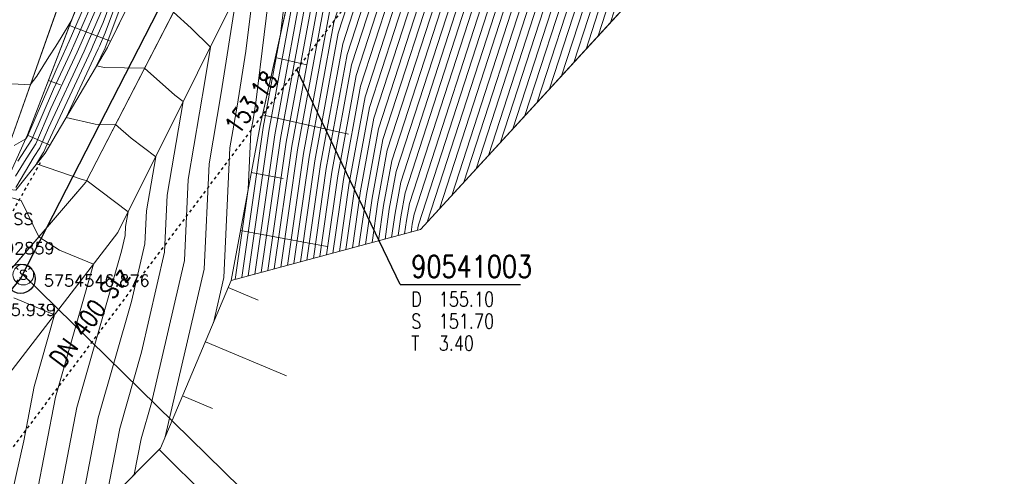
# Model space of a CAD drawing. Header units: metres. Extents: x 3490449 to 3490968, y 5754217 to 5754743.
# Tile 163 of 212: x 3490843 to 3490876, y 5754540 to 5754556. Entities that reach past the tile are written whole.
import ezdxf
from ezdxf.enums import TextEntityAlignment as Align

# ---------------------------------------------------------------- set-up
doc = ezdxf.new("R2010")
doc.units = ezdxf.units.M
doc.header["$LTSCALE"] = 0.25
doc.linetypes.add('Kartierung-07$0$AUSGEZOGEN', pattern=[0])
doc.linetypes.add('Kartierung-07$0$STRICHLINIE', pattern=[19.05, 12.7, -6.35])
for name, color, linetype, lineweight, true_color in [('Kartierung-07$0$$BOESCHUNG', 7, 'Continuous', 18, 0x82563a), ('Kartierung-07$0$$BRUCH', 7, 'Continuous', 18, 0x82563a), ('Kartierung-07$0$$HOEHEN_Haupt', 7, 'Continuous', 18, 0x82563a), ('Kartierung-07$0$$HOEHEN_Mittel', 7, 'Continuous', 18, 0x82563a), ('Kartierung-07$0$$P_INF_FL', 7, 'Kartierung-07$0$AUSGEZOGEN', 18, 0x82563a), ('Kartierung-07$0$$P_INF_H_Schacht', 7, 'Kartierung-07$0$AUSGEZOGEN', 18, 0x82563a), ('Kartierung-07$0$$P_INF_NR_Schacht', 7, 'Kartierung-07$0$AUSGEZOGEN', 18, 0x82563a), ('Kartierung-07$0$$P_INF_X', 7, 'Kartierung-07$0$AUSGEZOGEN', 18, 0x82563a), ('Kartierung-07$0$$PKT_SS', 7, 'Continuous', 18, 0x82563a), ('Kartierung-07$0$B_Befestigt', 7, 'Continuous', 18, 0x82563a), ('Kartierung-07$0$B_Boeschung_OK', 7, 'Continuous', 18, 0x82563a), ('Kartierung-07$0$B_Boeschung_UK', 7, 'Continuous', 18, 0x82563a), ('Kartierung-07$0$B_Gelaendeknick', 7, 'Continuous', 18, 0x82563a), ('Kartierung-07$0$Hilfe_DGM', 7, 'Continuous', 18, 0x82563a), ('Kartierung-07$0$SYM_SS', 7, 'Kartierung-07$0$AUSGEZOGEN', 18, 0x82563a)]:
    doc.layers.add(name, color=color, linetype=linetype, lineweight=lineweight, true_color=true_color)
doc.layers.add('Kartierung-07$0$B_RW-Leitung', color=7, linetype='Kartierung-07$0$STRICHLINIE')
doc.layers.add('Kartierung-07$0$B_SW_Schacht', color=7, linetype='Continuous')
for name, color, linetype, true_color in [('Kartierung-07$0$B_RW-Leitung_Aus', 7, 'Kartierung-07$0$STRICHLINIE', 0x82563a), ('Kartierung-07$0$B_RW-Leitung_Schrift_Aus', 7, 'Kartierung-07$0$AUSGEZOGEN', 0x82563a), ('Kartierung-07$0$B_Schachtschrift_RW_AUS', 7, 'Continuous', 0x82563a), ('Kartierung-07$0$B_Schachtschrift_SW_AUS', 7, 'Continuous', 0x82563a), ('Kartierung-07$0$B_SW-Leitung_AUS', 7, 'Continuous', 0x82563a)]:
    doc.layers.add(name, color=color, linetype=linetype, true_color=true_color)
doc.styles.add('Kartierung-07$0$2', font='TXT')
doc.styles.add('Kartierung-07$0$STANDARD', font='romans.shx', dxfattribs={"width": 0.8})

# ---------------------------------------------------------------- blocks, each defined once
blk = doc.blocks.new('Kartierung-07$0$PKT_SS')
at = {"layer": 'Kartierung-07$0$SYM_SS'}
for p, q in [((-0.247, 0.247), (-0.177, 0.177)), ((0.177, 0.177), (0.247, 0.247)), ((0.177, 0.177), (0.247, 0.247)), ((-0.247, -0.247), (-0.177, -0.177)), ((0.177, -0.177), (0.247, -0.247))]:
    blk.add_line(p, q, dxfattribs=at)
blk.add_circle((0, 0), 0.35, dxfattribs=at)
at = {"layer": 'Kartierung-07$0$$P_INF_FL', "style": 'Kartierung-07$0$STANDARD'}
blk.add_attdef('CODE', text='', height=0.8, dxfattribs=at).set_placement((0, 1.7), align=Align.CENTER)
at = {"layer": 'Kartierung-07$0$$P_INF_H_Schacht', "style": 'Kartierung-07$0$STANDARD'}
blk.add_attdef('H', text='', height=0.8, dxfattribs=at).set_placement((0, -1.4), align=Align.CENTER)
at = {"layer": 'Kartierung-07$0$$P_INF_NR_Schacht', "style": 'Kartierung-07$0$STANDARD'}
blk.add_attdef('NR', text='', height=0.8, dxfattribs=at).set_placement((0, 0.7), align=Align.CENTER)
at = {"layer": 'Kartierung-07$0$$P_INF_X', "style": 'Kartierung-07$0$STANDARD'}
blk.add_attdef('X', text='', height=0.8, dxfattribs=at).set_placement((-0.9, -0.4), align=Align.RIGHT)
blk.add_attdef('Y', (0.7, -0.4), '', height=0.8, dxfattribs=at)
at = {"layer": 'Kartierung-07$0$SYM_SS', "style": 'Kartierung-07$0$2'}
blk.add_text('S', height=0.35, dxfattribs=at).set_placement((0, -0.178), align=Align.CENTER)
blk = doc.blocks.new('Kartierung-07$0$B_Schachtbeschriftung')
blk.add_line((0, 0), (8.186, 0))
at = {"style": 'Kartierung-07$0$STANDARD', "width": 0.8}
for s, p in [('D ', (0.75, -0.5)), ('S ', (0.75, -2)), ('T ', (0.75, -3.5))]:
    blk.add_text(s, height=1, dxfattribs=at).set_placement(p, align=Align.TOP_LEFT)
at = {"ltscale": 0.02, "style": 'Kartierung-07$0$STANDARD', "width": 0.8}
for tag, p, height in [('NUMMER', (0.759, 0.479), 1.5), ('DECKEL', (2.627, -1.5), 1), ('SOHLE', (2.625, -2.996), 1), ('TIEFE', (2.628, -4.501), 1)]:
    blk.add_attdef(tag, p, '', height=height, dxfattribs=at)
at = {"ltscale": 0.02, "style": 'Kartierung-07$0$STANDARD', "width": 0.8, "flags": 1}
blk.add_attdef('FOTO', (1.057, -6.131), '', height=1, dxfattribs=at)

msp = doc.modelspace()

# ---------------------------------------------------------------- linework, layer by layer
at = {"layer": 'Kartierung-07$0$$BOESCHUNG', "ltscale": 0.02}
for p, q in [((3490844.3, 5754555.364), (3490845.699, 5754554.827)), ((3490851.298, 5754554.27), (3490852.382, 5754554.028)), ((3490843.584, 5754553.496), (3490843.991, 5754553.34)), ((3490850.864, 5754552.317), (3490853.792, 5754551.665)), ((3490842.868, 5754551.629), (3490843.628, 5754551.286)), ((3490850.486, 5754550.354), (3490851.577, 5754550.151)), ((3490850.12, 5754548.387), (3490853.069, 5754547.839)), ((3490849.701, 5754546.437), (3490850.723, 5754546.006)), ((3490848.924, 5754544.594), (3490851.688, 5754543.429)), ((3490848.147, 5754542.751), (3490849.17, 5754542.32)), ((3490847.351, 5754540.921), (3490849.481, 5754538.809))]:
    msp.add_line(p, q, dxfattribs=at)
at = {"layer": 'Kartierung-07$0$$BRUCH', "ltscale": 0.02}
for p, q in [((3490849.515, 5754559.086), (3490844.859, 5754550.029)), ((3490845.598, 5754554.621), (3490847.804, 5754559.135)), ((3490851.231, 5754558.944), (3490848.661, 5754553.749)), ((3490852.168, 5754558.174), (3490850.785, 5754551.964)), ((3490842.871, 5754551.635), (3490845.344, 5754558.088)), ((3490844.485, 5754557.645), (3490842.083, 5754550.844)), ((3490856.245, 5754548.413), (3490864.06, 5754556.94)), ((3490843.468, 5754551.015), (3490845.598, 5754554.621)), ((3490848.661, 5754553.749), (3490845.945, 5754548.318)), ((3490850.785, 5754551.964), (3490849.802, 5754546.678)), ((3490842.047, 5754549.805), (3490842.871, 5754551.635)), ((3490842.47, 5754549.761), (3490843.468, 5754551.015)), ((3490844.859, 5754550.029), (3490840.091, 5754544.486)), ((3490845.945, 5754548.318), (3490842.234, 5754543.484)), ((3490849.802, 5754546.678), (3490847.394, 5754540.965)), ((3490847.394, 5754540.965), (3490843.644, 5754537.183))]:
    msp.add_line(p, q, dxfattribs=at)
at = {"layer": 'Kartierung-07$0$$HOEHEN_Haupt', "ltscale": 0.02}
for points in [[(3490853.709, 5754547.73), (3490854.014, 5754549.864), (3490854.51, 5754552.567), (3490856.188, 5754557.757), (3490856.827, 5754559.605), (3490857.734, 5754562.576), (3490858.319, 5754567.463), (3490858.987, 5754569.391), (3490859.687, 5754570.961), (3490859.869, 5754571.368), (3490860.845, 5754573.557), (3490862.997, 5754577.207), (3490864.521, 5754579.788), (3490866.01, 5754582.311), (3490867.551, 5754585.005), (3490868.66, 5754586.649), (3490874.556, 5754593.982)], [(3490875.143, 5754593.083), (3490869.973, 5754586.653), (3490868.049, 5754583.802), (3490866.814, 5754581.641), (3490865.619, 5754579.617), (3490864.397, 5754577.547), (3490861.073, 5754571.908), (3490860.494, 5754570.612), (3490860.387, 5754570.371), (3490859.972, 5754569.441), (3490859.577, 5754568.3), (3490858.78, 5754561.645), (3490858.023, 5754559.165), (3490857.489, 5754557.622), (3490855.268, 5754550.752), (3490854.989, 5754549.23), (3490854.818, 5754548.029)], [(3490852.601, 5754547.432), (3490853.039, 5754550.498), (3490853.751, 5754554.383), (3490854.886, 5754557.892), (3490855.631, 5754560.046), (3490856.688, 5754563.508), (3490857.062, 5754566.627), (3490858.002, 5754569.34), (3490858.988, 5754571.55), (3490859.243, 5754572.123), (3490860.617, 5754575.205), (3490861.597, 5754576.867), (3490863.423, 5754579.96), (3490865.206, 5754582.981), (3490867.052, 5754586.208), (3490867.346, 5754586.645), (3490872.432, 5754592.97)], [(3490855.926, 5754548.327), (3490855.964, 5754548.596), (3490856.027, 5754548.936), (3490858.791, 5754557.487), (3490859.219, 5754558.724), (3490859.826, 5754560.713), (3490860.835, 5754569.137), (3490860.958, 5754569.492), (3490861.087, 5754569.782), (3490861.12, 5754569.857), (3490861.3, 5754570.26), (3490865.797, 5754577.886), (3490866.718, 5754579.446), (3490867.617, 5754580.97), (3490868.548, 5754582.599), (3490871.286, 5754586.656), (3490875.731, 5754592.184)], [(3490857.725, 5754550.028), (3490860.093, 5754557.352), (3490860.415, 5754558.283), (3490860.872, 5754559.781), (3490861.808, 5754567.599), (3490862.089, 5754569.309), (3490863.229, 5754571.497), (3490867.197, 5754578.226), (3490867.816, 5754579.275), (3490868.421, 5754580.3), (3490869.047, 5754581.395), (3490872.599, 5754586.66), (3490876.319, 5754591.286)], [(3490851.493, 5754547.133), (3490852.064, 5754551.132), (3490852.993, 5754556.199), (3490853.584, 5754558.027), (3490854.435, 5754560.487), (3490855.643, 5754564.44), (3490855.804, 5754565.79), (3490857.017, 5754569.289), (3490858.288, 5754572.14), (3490858.617, 5754572.879), (3490859.107, 5754573.977), (3490859.606, 5754575.388), (3490859.906, 5754576.559), (3490859.851, 5754576.958), (3490859.681, 5754579.419), (3490859.203, 5754579.476), (3490858.143, 5754579.586), (3490859.975, 5754583.632), (3490860.142, 5754583.907), (3490862.113, 5754588.165)], [(3490859.803, 5754552.296), (3490861.394, 5754557.217), (3490861.611, 5754557.843), (3490861.918, 5754558.849), (3490862.547, 5754564.102), (3490863.342, 5754568.933), (3490866.56, 5754575.113), (3490868.597, 5754578.566), (3490868.914, 5754579.104), (3490869.225, 5754579.63), (3490869.546, 5754580.192), (3490873.913, 5754586.664)], [(3490861.882, 5754554.563), (3490862.696, 5754557.082), (3490862.807, 5754557.402), (3490862.964, 5754557.917), (3490863.286, 5754560.605), (3490864.594, 5754568.558), (3490869.892, 5754578.729), (3490869.996, 5754578.906), (3490870.013, 5754578.933), (3490870.029, 5754578.96), (3490870.045, 5754578.989), (3490875.226, 5754586.667)], [(3490850.385, 5754546.835), (3490851.089, 5754551.766), (3490852.235, 5754558.014)], [(3490845.316, 5754556.193), (3490844.697, 5754554.766), (3490844.561, 5754554.452), (3490843.67, 5754552.54), (3490843.157, 5754551.338), (3490842.821, 5754550.826), (3490842.465, 5754550.229)], [(3490846.506, 5754540.069), (3490846.738, 5754541.285), (3490847.089, 5754542.515), (3490848.209, 5754547.355), (3490848.34, 5754550.122), (3490848.921, 5754553.53), (3490849.094, 5754554.624), (3490848.442, 5754555.28), (3490847.835, 5754555.819)], [(3490842.4, 5754546.088), (3490843.792, 5754545.514), (3490843.094, 5754543.064), (3490842.741, 5754541.217), (3490842.08, 5754538.233)]]:
    msp.add_lwpolyline(points, dxfattribs=at)
at = {"layer": 'Kartierung-07$0$$HOEHEN_Mittel', "ltscale": 0.02}
for points in [[(3490852.823, 5754547.491), (3490853.234, 5754550.371), (3490853.903, 5754554.02), (3490855.146, 5754557.865), (3490855.87, 5754559.958), (3490856.898, 5754563.322), (3490857.313, 5754566.794), (3490858.199, 5754569.35), (3490859.128, 5754571.433), (3490859.368, 5754571.972), (3490860.663, 5754574.875), (3490861.877, 5754576.935), (3490863.642, 5754579.925), (3490865.367, 5754582.847), (3490867.151, 5754585.968), (3490867.609, 5754586.646), (3490874.085, 5754594.701)], [(3490853.045, 5754547.551), (3490853.429, 5754550.244), (3490854.055, 5754553.657), (3490855.407, 5754557.838), (3490856.109, 5754559.87), (3490857.107, 5754563.136), (3490857.565, 5754566.961), (3490858.396, 5754569.36), (3490859.268, 5754571.315), (3490859.493, 5754571.821), (3490860.708, 5754574.546), (3490862.157, 5754577.003), (3490863.862, 5754579.891), (3490865.528, 5754582.713), (3490867.251, 5754585.727), (3490867.872, 5754586.647), (3490874.203, 5754594.521)], [(3490853.266, 5754547.611), (3490853.624, 5754550.117), (3490854.206, 5754553.293), (3490855.667, 5754557.811), (3490856.349, 5754559.782), (3490857.316, 5754562.949), (3490857.816, 5754567.129), (3490858.593, 5754569.37), (3490859.407, 5754571.197), (3490859.618, 5754571.67), (3490860.754, 5754574.216), (3490862.437, 5754577.071), (3490864.082, 5754579.857), (3490865.688, 5754582.579), (3490867.351, 5754585.486), (3490868.134, 5754586.648), (3490874.32, 5754594.341)], [(3490853.488, 5754547.671), (3490853.819, 5754549.991), (3490854.358, 5754552.93), (3490855.927, 5754557.784), (3490856.588, 5754559.694), (3490857.525, 5754562.763), (3490858.068, 5754567.296), (3490858.79, 5754569.38), (3490859.547, 5754571.079), (3490859.744, 5754571.519), (3490860.799, 5754573.886), (3490862.717, 5754577.139), (3490864.301, 5754579.823), (3490865.849, 5754582.445), (3490867.451, 5754585.246), (3490868.397, 5754586.648), (3490874.438, 5754594.162)], [(3490853.931, 5754547.79), (3490854.209, 5754549.737), (3490854.662, 5754552.204), (3490856.448, 5754557.73), (3490857.066, 5754559.517), (3490857.944, 5754562.39), (3490858.571, 5754567.631), (3490859.184, 5754569.401), (3490859.827, 5754570.843), (3490859.994, 5754571.216), (3490860.89, 5754573.227), (3490863.277, 5754577.275), (3490864.741, 5754579.754), (3490866.171, 5754582.177), (3490867.65, 5754584.765), (3490868.922, 5754586.65), (3490874.673, 5754593.802)], [(3490854.153, 5754547.85), (3490854.404, 5754549.61), (3490854.813, 5754551.841), (3490856.708, 5754557.703), (3490857.305, 5754559.429), (3490858.153, 5754562.204), (3490858.822, 5754567.798), (3490859.381, 5754569.411), (3490859.967, 5754570.725), (3490860.119, 5754571.065), (3490860.936, 5754572.897), (3490863.557, 5754577.343), (3490864.96, 5754579.72), (3490866.331, 5754582.043), (3490867.75, 5754584.524), (3490869.185, 5754586.65), (3490874.791, 5754593.622)], [(3490854.374, 5754547.909), (3490854.599, 5754549.483), (3490854.965, 5754551.478), (3490856.969, 5754557.676), (3490857.544, 5754559.341), (3490858.362, 5754562.017), (3490859.074, 5754567.965), (3490859.578, 5754569.421), (3490860.107, 5754570.607), (3490860.244, 5754570.914), (3490860.981, 5754572.568), (3490863.837, 5754577.411), (3490865.18, 5754579.686), (3490866.492, 5754581.909), (3490867.85, 5754584.283), (3490869.448, 5754586.651), (3490874.908, 5754593.443)], [(3490875.026, 5754593.263), (3490869.71, 5754586.652), (3490867.95, 5754584.043), (3490866.653, 5754581.775), (3490865.4, 5754579.652), (3490864.117, 5754577.479), (3490861.027, 5754572.238), (3490860.369, 5754570.763), (3490860.247, 5754570.489), (3490859.775, 5754569.431), (3490859.325, 5754568.133), (3490858.571, 5754561.831), (3490857.784, 5754559.253), (3490857.229, 5754557.649), (3490855.117, 5754551.115), (3490854.794, 5754549.357), (3490854.596, 5754547.969)], [(3490855.039, 5754548.088), (3490855.184, 5754549.103), (3490855.42, 5754550.388), (3490857.75, 5754557.595), (3490858.262, 5754559.077), (3490858.989, 5754561.458), (3490859.828, 5754568.467), (3490860.169, 5754569.451), (3490860.527, 5754570.253), (3490860.62, 5754570.461), (3490861.118, 5754571.579), (3490864.677, 5754577.615), (3490865.839, 5754579.583), (3490866.974, 5754581.506), (3490868.149, 5754583.561), (3490870.236, 5754586.653), (3490875.261, 5754592.903)], [(3490855.261, 5754548.148), (3490855.379, 5754548.976), (3490855.572, 5754550.025), (3490858.01, 5754557.568), (3490858.501, 5754558.988), (3490859.199, 5754561.272), (3490860.08, 5754568.635), (3490860.367, 5754569.462), (3490860.667, 5754570.135), (3490860.745, 5754570.31), (3490861.164, 5754571.249), (3490864.957, 5754577.682), (3490866.059, 5754579.549), (3490867.135, 5754581.372), (3490868.249, 5754583.321), (3490870.498, 5754586.654), (3490875.378, 5754592.724)], [(3490855.483, 5754548.208), (3490855.574, 5754548.849), (3490855.723, 5754549.662), (3490858.27, 5754557.541), (3490858.74, 5754558.9), (3490859.408, 5754561.085), (3490860.332, 5754568.802), (3490860.564, 5754569.472), (3490860.807, 5754570.017), (3490860.87, 5754570.159), (3490861.209, 5754570.919), (3490865.237, 5754577.75), (3490866.278, 5754579.515), (3490867.296, 5754581.238), (3490868.349, 5754583.08), (3490870.761, 5754586.655), (3490875.496, 5754592.544)], [(3490855.704, 5754548.267), (3490855.769, 5754548.722), (3490855.875, 5754549.299), (3490858.531, 5754557.514), (3490858.98, 5754558.812), (3490859.617, 5754560.899), (3490860.583, 5754568.969), (3490860.761, 5754569.482), (3490860.947, 5754569.899), (3490860.995, 5754570.008), (3490861.255, 5754570.59), (3490865.517, 5754577.818), (3490866.498, 5754579.481), (3490867.457, 5754581.104), (3490868.449, 5754582.839), (3490871.023, 5754586.656), (3490875.613, 5754592.364)], [(3490856.147, 5754548.387), (3490856.159, 5754548.469), (3490856.178, 5754548.573), (3490859.051, 5754557.46), (3490859.458, 5754558.636), (3490860.035, 5754560.526), (3490861.086, 5754569.304), (3490861.155, 5754569.502), (3490861.227, 5754569.664), (3490861.245, 5754569.705), (3490861.346, 5754569.93), (3490866.077, 5754577.954), (3490866.937, 5754579.412), (3490867.778, 5754580.836), (3490868.648, 5754582.358), (3490871.549, 5754586.657), (3490875.848, 5754592.005)], [(3490856.478, 5754548.667), (3490859.312, 5754557.433), (3490859.697, 5754558.548), (3490860.245, 5754560.34), (3490861.338, 5754569.471), (3490861.352, 5754569.512), (3490861.367, 5754569.546), (3490861.37, 5754569.554), (3490861.391, 5754569.601), (3490866.357, 5754578.022), (3490867.157, 5754579.378), (3490867.939, 5754580.702), (3490868.748, 5754582.117), (3490871.811, 5754586.658), (3490875.966, 5754591.825)], [(3490856.893, 5754549.121), (3490859.572, 5754557.406), (3490859.936, 5754558.46), (3490860.454, 5754560.153), (3490861.512, 5754568.997), (3490861.588, 5754569.459), (3490861.896, 5754570.05), (3490866.637, 5754578.09), (3490867.377, 5754579.344), (3490868.1, 5754580.568), (3490868.848, 5754581.877), (3490872.074, 5754586.659), (3490876.084, 5754591.645)], [(3490857.309, 5754549.574), (3490859.832, 5754557.379), (3490860.176, 5754558.371), (3490860.663, 5754559.967), (3490861.66, 5754568.298), (3490861.839, 5754569.384), (3490862.562, 5754570.773), (3490866.917, 5754578.158), (3490867.596, 5754579.31), (3490868.26, 5754580.434), (3490868.947, 5754581.636), (3490872.337, 5754586.659), (3490876.201, 5754591.465)], [(3490858.141, 5754550.481), (3490860.353, 5754557.325), (3490860.654, 5754558.195), (3490861.081, 5754559.594), (3490861.956, 5754566.899), (3490862.34, 5754569.234), (3490863.895, 5754572.22), (3490867.477, 5754578.294), (3490868.036, 5754579.241), (3490868.582, 5754580.166), (3490869.147, 5754581.155), (3490872.862, 5754586.661), (3490876.436, 5754591.106)], [(3490852.38, 5754547.372), (3490852.844, 5754550.625), (3490853.6, 5754554.746), (3490854.626, 5754557.919), (3490855.392, 5754560.134), (3490856.479, 5754563.695), (3490856.81, 5754566.459), (3490857.805, 5754569.33), (3490858.848, 5754571.668), (3490859.118, 5754572.274), (3490860.572, 5754575.535), (3490861.317, 5754576.799), (3490863.203, 5754579.994), (3490865.045, 5754583.115), (3490866.952, 5754586.449), (3490867.084, 5754586.645), (3490869.359, 5754589.475)], [(3490850.828, 5754546.954), (3490851.479, 5754551.513), (3490852.538, 5754557.288), (3490852.803, 5754558.108), (3490853.717, 5754560.751), (3490855.015, 5754565), (3490855.049, 5754565.288), (3490855.501, 5754566.59), (3490855.717, 5754567.891), (3490856.255, 5754569.688), (3490856.282, 5754569.764), (3490855.667, 5754571.596), (3490855.638, 5754571.723), (3490855.501, 5754571.727), (3490854.1, 5754571.732), (3490854.77, 5754573.282), (3490854.807, 5754573.368), (3490854.846, 5754573.461), (3490856.713, 5754577.788), (3490856.844, 5754578.097), (3490857.421, 5754579.434), (3490859.225, 5754583.418), (3490859.686, 5754584.175), (3490861.457, 5754588.002)], [(3490851.05, 5754547.014), (3490851.674, 5754551.386), (3490852.69, 5754556.925), (3490853.064, 5754558.081), (3490853.957, 5754560.663), (3490855.224, 5754564.813), (3490855.301, 5754565.455), (3490856.306, 5754568.356), (3490856.38, 5754568.801), (3490856.564, 5754569.416), (3490857.49, 5754572.029), (3490857.489, 5754572.033), (3490857.483, 5754572.059), (3490857.169, 5754573.343), (3490857.073, 5754573.738), (3490856.967, 5754574.303), (3490856.797, 5754574.317), (3490855.449, 5754574.361), (3490856.917, 5754577.763), (3490856.991, 5754577.937), (3490857.593, 5754579.332), (3490859.475, 5754583.489), (3490859.838, 5754584.086), (3490861.676, 5754588.057)], [(3490851.715, 5754547.193), (3490852.259, 5754551.005), (3490853.145, 5754555.835), (3490853.845, 5754558), (3490854.674, 5754560.399), (3490855.852, 5754564.254), (3490856.056, 5754565.957), (3490857.214, 5754569.299), (3490858.428, 5754572.022), (3490858.742, 5754572.728), (3490860.435, 5754576.524), (3490860.477, 5754576.595), (3490860.876, 5754577.27), (3490862.041, 5754580.175), (3490862.121, 5754580.407), (3490861.871, 5754580.645), (3490861.083, 5754581.939), (3490860.138, 5754581.953), (3490859.464, 5754582.023), (3490860.225, 5754583.703), (3490860.295, 5754583.817), (3490862.332, 5754588.219)], [(3490851.936, 5754547.253), (3490852.454, 5754550.878), (3490853.296, 5754555.472), (3490854.105, 5754557.973), (3490854.913, 5754560.311), (3490856.061, 5754564.068), (3490856.307, 5754566.125), (3490857.411, 5754569.309), (3490858.568, 5754571.904), (3490858.868, 5754572.576), (3490860.481, 5754576.194), (3490860.757, 5754576.663), (3490862.764, 5754580.062), (3490863.37, 5754581.09), (3490863.85, 5754582.318), (3490864.182, 5754583.451), (3490864.297, 5754583.986), (3490863.956, 5754584.175), (3490862.485, 5754584.459), (3490862.177, 5754584.437), (3490860.786, 5754584.46), (3490862.55, 5754588.273)], [(3490852.158, 5754547.312), (3490852.649, 5754550.752), (3490853.448, 5754555.109), (3490854.365, 5754557.946), (3490855.153, 5754560.222), (3490856.27, 5754563.881), (3490856.559, 5754566.292), (3490857.608, 5754569.319), (3490858.708, 5754571.786), (3490858.993, 5754572.425), (3490860.526, 5754575.864), (3490861.037, 5754576.731), (3490862.983, 5754580.028), (3490864.885, 5754583.249), (3490866.231, 5754585.604), (3490866.212, 5754586.111), (3490864.863, 5754586.52), (3490864.112, 5754586.936)], [(3490858.556, 5754550.935), (3490860.613, 5754557.298), (3490860.893, 5754558.107), (3490861.29, 5754559.408), (3490862.103, 5754566.2), (3490862.59, 5754569.159), (3490864.561, 5754572.943), (3490867.757, 5754578.362), (3490868.255, 5754579.207), (3490868.743, 5754580.032), (3490869.247, 5754580.914), (3490873.125, 5754586.662)], [(3490858.972, 5754551.388), (3490860.874, 5754557.271), (3490861.132, 5754558.019), (3490861.5, 5754559.221), (3490862.251, 5754565.501), (3490862.841, 5754569.084), (3490865.228, 5754573.666), (3490868.037, 5754578.43), (3490868.475, 5754579.173), (3490868.903, 5754579.898), (3490869.347, 5754580.674), (3490873.387, 5754586.662)], [(3490859.388, 5754551.842), (3490861.134, 5754557.244), (3490861.372, 5754557.931), (3490861.709, 5754559.035), (3490862.399, 5754564.801), (3490863.091, 5754569.008), (3490865.894, 5754574.389), (3490868.317, 5754578.498), (3490868.695, 5754579.138), (3490869.064, 5754579.764), (3490869.446, 5754580.433), (3490873.65, 5754586.663)], [(3490860.219, 5754552.749), (3490861.655, 5754557.19), (3490861.85, 5754557.754), (3490862.127, 5754558.662), (3490862.695, 5754563.402), (3490863.592, 5754568.858), (3490867.227, 5754575.836), (3490868.877, 5754578.634), (3490869.134, 5754579.07), (3490869.386, 5754579.496), (3490869.646, 5754579.952), (3490874.175, 5754586.665)], [(3490860.635, 5754553.203), (3490861.915, 5754557.163), (3490862.089, 5754557.666), (3490862.336, 5754558.476), (3490862.842, 5754562.703), (3490863.842, 5754568.783), (3490867.893, 5754576.559), (3490869.156, 5754578.702), (3490869.354, 5754579.036), (3490869.546, 5754579.362), (3490869.746, 5754579.711), (3490874.438, 5754586.665)], [(3490861.05, 5754553.656), (3490862.175, 5754557.136), (3490862.328, 5754557.578), (3490862.546, 5754558.289), (3490862.99, 5754562.004), (3490864.093, 5754568.708), (3490868.559, 5754577.282), (3490869.436, 5754578.77), (3490869.573, 5754579.002), (3490869.707, 5754579.228), (3490869.845, 5754579.47), (3490874.701, 5754586.666)], [(3490861.466, 5754554.11), (3490862.436, 5754557.109), (3490862.567, 5754557.49), (3490862.755, 5754558.103), (3490863.138, 5754561.304), (3490864.343, 5754568.633), (3490869.226, 5754578.006), (3490869.716, 5754578.838), (3490869.793, 5754578.967), (3490869.868, 5754579.094), (3490869.945, 5754579.23), (3490874.963, 5754586.667)], [(3490862.297, 5754555.017), (3490862.956, 5754557.055), (3490863.046, 5754557.314), (3490863.173, 5754557.73), (3490863.433, 5754559.905), (3490864.844, 5754568.482), (3490870.107, 5754578.585), (3490870.265, 5754578.864), (3490870.512, 5754579.293), (3490875.488, 5754586.668)], [(3490862.713, 5754555.47), (3490863.217, 5754557.028), (3490863.285, 5754557.226), (3490863.382, 5754557.544), (3490863.581, 5754559.206), (3490865.095, 5754568.407), (3490870.154, 5754578.12), (3490870.53, 5754578.782), (3490871.115, 5754579.797), (3490875.751, 5754586.669)], [(3490851.824, 5754557.891), (3490851.476, 5754555.069), (3490850.894, 5754551.893), (3490850.163, 5754546.775)], [(3490850.607, 5754546.895), (3490851.284, 5754551.639), (3490852.386, 5754557.651)], [(3490841.084, 5754553.448), (3490842.964, 5754553.339), (3490843.188, 5754553.641), (3490843.599, 5754554.296), (3490843.838, 5754554.656), (3490844.022, 5754554.958), (3490844.351, 5754555.498), (3490845.122, 5754557.275)], [(3490849.942, 5754546.716), (3490850.381, 5754549.79), (3490850.472, 5754551.728), (3490850.547, 5754552.164), (3490850.637, 5754552.737), (3490851.209, 5754557.385)], [(3490842.412, 5754551.277), (3490842.811, 5754551.503), (3490842.887, 5754551.618), (3490843.845, 5754553.86), (3490844.086, 5754554.375), (3490844.284, 5754554.833), (3490845.187, 5754556.915)], [(3490846.051, 5754557.103), (3490845.445, 5754555.472), (3490845.11, 5754554.7), (3490845.037, 5754554.53), (3490843.495, 5754551.22), (3490843.426, 5754551.058), (3490843.381, 5754550.99), (3490843.182, 5754550.655), (3490844.736, 5754550.116), (3490844.868, 5754550.087), (3490844.888, 5754550.086), (3490844.904, 5754550.073), (3490846.293, 5754549.013), (3490846.208, 5754548.516), (3490846.194, 5754548.212), (3490846.071, 5754547.681), (3490844.552, 5754542.353), (3490843.601, 5754537.375)], [(3490844.532, 5754538.079), (3490845.28, 5754541.997), (3490846.41, 5754545.959), (3490846.866, 5754547.927), (3490846.919, 5754549.051), (3490847.233, 5754550.893), (3490846.395, 5754551.532), (3490845.871, 5754551.997), (3490845.177, 5754552.008), (3490844.185, 5754552.229), (3490845.275, 5754554.568), (3490845.317, 5754554.666), (3490845.51, 5754555.111), (3490846.227, 5754557.042)], [(3490845.519, 5754539.074), (3490846.009, 5754541.641), (3490846.749, 5754544.237), (3490847.538, 5754547.641), (3490847.629, 5754549.587), (3490848.172, 5754552.772), (3490847.886, 5754552.99), (3490846.853, 5754553.908), (3490845.487, 5754553.929), (3490845.224, 5754553.988), (3490845.512, 5754554.607), (3490845.524, 5754554.633), (3490845.575, 5754554.751), (3490846.403, 5754556.981)], [(3490849.196, 5754545.24), (3490849.553, 5754546.784), (3490849.762, 5754551.193), (3490850.005, 5754552.62), (3490850.301, 5754554.493), (3490850.594, 5754556.88)], [(3490845.251, 5754556.554), (3490844.491, 5754554.8), (3490844.323, 5754554.414), (3490843.758, 5754553.2), (3490843.022, 5754551.478), (3490842.54, 5754550.744)], [(3490851.271, 5754547.074), (3490851.869, 5754551.259), (3490852.841, 5754556.562)], [(3490847.558, 5754541.354), (3490848.881, 5754547.069), (3490849.051, 5754550.658), (3490849.463, 5754553.075), (3490849.964, 5754556.25)], [(3490845.381, 5754555.833), (3490844.904, 5754554.733), (3490844.799, 5754554.491), (3490843.583, 5754551.88), (3490843.291, 5754551.198), (3490843.101, 5754550.908), (3490842.469, 5754549.849)], [(3490842.305, 5754549.504), (3490842.659, 5754549.398), (3490843.253, 5754548.162), (3490843.958, 5754547.711), (3490845.113, 5754547.234), (3490843.823, 5754542.708), (3490843.171, 5754539.296)]]:
    msp.add_lwpolyline(points, dxfattribs=at)
at = {"layer": 'Kartierung-07$0$B_Befestigt', "ltscale": 0.02}
for points, elevation in [([(3490862.905, 5754622.561), (3490860.674, 5754614.352), (3490859.134, 5754607.126), (3490856.867, 5754599.072), (3490853.35, 5754587.172), (3490852.044, 5754582.171), (3490849.902, 5754575.021), (3490847.195, 5754565.656), (3490844.485, 5754557.645), (3490842.083, 5754550.844), (3490841.939, 5754550.171), (3490842.047, 5754549.805)], 161.404), ([(3490851.231, 5754558.944), (3490848.661, 5754553.749), (3490845.945, 5754548.318), (3490842.234, 5754543.484), (3490839.171, 5754540.62), (3490834.204, 5754537.388), (3490828.645, 5754534.603), (3490823.058, 5754532.436)], 155.263)]:
    msp.add_lwpolyline(points, dxfattribs=dict(at, elevation=elevation))
msp.add_lwpolyline([(3490842.047, 5754549.805), (3490842.047, 5754549.805), (3490842.47, 5754549.761), (3490843.468, 5754551.015), (3490845.598, 5754554.621), (3490847.804, 5754559.135), (3490847.732, 5754559.885), (3490848.378, 5754560.276), (3490851.927, 5754567.498), (3490857.905, 5754579.147), (3490862.9, 5754588.36), (3490869.354, 5754599.328)], dxfattribs=at)
at = {"layer": 'Kartierung-07$0$B_Boeschung_OK', "ltscale": 0.02}
for points in [[(3490842.047, 5754549.805), (3490842.871, 5754551.635), (3490845.344, 5754558.088), (3490847.925, 5754565.34), (3490851.275, 5754574.852), (3490853.47, 5754581.777), (3490855.634, 5754586.559), (3490857.31, 5754591.993), (3490861.407, 5754600.105), (3490864.542, 5754607.976), (3490868.117, 5754613.372), (3490872.543, 5754618.361)], [(3490852.168, 5754558.174), (3490850.785, 5754551.964), (3490849.802, 5754546.678), (3490847.394, 5754540.965), (3490843.644, 5754537.183), (3490837.954, 5754532.93), (3490832.055, 5754528.554), (3490825.857, 5754527.595)]]:
    msp.add_lwpolyline(points, dxfattribs=at)
at = {"layer": 'Kartierung-07$0$B_Boeschung_UK', "ltscale": 0.02}
msp.add_lwpolyline([(3490856.245, 5754548.413), (3490864.06, 5754556.94), (3490871.341, 5754566.533), (3490875.544, 5754577.233), (3490879.331, 5754586.679), (3490887.106, 5754596.711), (3490906.773, 5754621.966), (3490919.23, 5754638.717), (3490927.594, 5754651.061), (3490932.329, 5754658.227), (3490943.242, 5754671.457)], dxfattribs=at)
at = {"layer": 'Kartierung-07$0$B_Gelaendeknick', "ltscale": 0.02, "elevation": 155.329}
msp.add_lwpolyline([(3490849.515, 5754559.086), (3490844.859, 5754550.029), (3490840.091, 5754544.486), (3490832.212, 5754538.579), (3490823.429, 5754534.854)], dxfattribs=at)
at = {"layer": 'Kartierung-07$0$B_RW-Leitung', "ltscale": 0.01}
msp.add_line((3490840.608, 5754545.913), (3490843.319, 5754550.707), dxfattribs=at)
at = {"layer": 'Kartierung-07$0$B_RW-Leitung_Aus', "ltscale": 0.02}
for p, q in [((3490852.041, 5754553.87), (3490865.04, 5754570.798)), ((3490840.35, 5754538.288), (3490852.041, 5754553.87))]:
    msp.add_line(p, q, dxfattribs=at)
at = {"layer": 'Kartierung-07$0$B_Schachtschrift_RW_AUS', "ltscale": 0.02, "elevation": 155.099}
msp.add_lwpolyline([(3490855.554, 5754546.539), (3490852.041, 5754553.87)], dxfattribs=at)
at = {"layer": 'Kartierung-07$0$B_Schachtschrift_SW_AUS', "ltscale": 0.02, "elevation": 155.939}
msp.add_lwpolyline([(3490851.817, 5754537.941), (3490842.727, 5754546.876)], dxfattribs=at)
at = {"layer": 'Kartierung-07$0$B_SW-Leitung_AUS', "ltscale": 0.02}
for p, q in [((3490842.634, 5754546.737), (3490861.439, 5754583.419, 154.344)), ((3490830.972, 5754532.594), (3490842.634, 5754546.737))]:
    msp.add_line(p, q, dxfattribs=at)
at = {"layer": 'Kartierung-07$0$B_SW_Schacht', "ltscale": 0.02}
msp.add_circle((3490842.634, 5754546.737), 0.5, dxfattribs=at)
at = {"layer": 'Kartierung-07$0$Hilfe_DGM', "ltscale": 0.02}
msp.add_lwpolyline([(3490943.242, 5754671.457), (3490932.329, 5754658.227), (3490927.594, 5754651.061), (3490919.23, 5754638.717), (3490906.773, 5754621.966), (3490887.106, 5754596.711), (3490879.331, 5754586.679), (3490875.544, 5754577.233), (3490871.341, 5754566.533), (3490864.06, 5754556.94), (3490856.245, 5754548.413), (3490849.802, 5754546.678), (3490847.394, 5754540.965), (3490843.644, 5754537.183)], dxfattribs=at)

# ---------------------------------------------------------------- block references
at = {"layer": 'Kartierung-07$0$$PKT_SS'}
ref = msp.add_blockref('Kartierung-07$0$PKT_SS', (3490842.727, 5754546.876, 155.939), dxfattribs=at)
ref.add_attrib('Y', '5754546.876', (3490843.427, 5754546.476, 155.939), dxfattribs={"layer": 'Kartierung-07$0$$P_INF_X', "height": 0.4, "style": 'Kartierung-07$0$STANDARD'})
ref.add_attrib('X', '3490842.727', dxfattribs={"layer": 'Kartierung-07$0$$P_INF_X', "height": 0.4, "style": 'Kartierung-07$0$STANDARD'}).set_placement((3490841.827, 5754546.476, 155.939), align=Align.RIGHT)
ref.add_attrib('H', '155.939', dxfattribs={"layer": 'Kartierung-07$0$$P_INF_H_Schacht', "height": 0.4, "style": 'Kartierung-07$0$STANDARD'}).set_placement((3490842.727, 5754545.476, 155.939), align=Align.CENTER)
ref.add_attrib('CODE', 'SS', dxfattribs={"layer": 'Kartierung-07$0$$P_INF_FL', "height": 0.4, "style": 'Kartierung-07$0$STANDARD'}).set_placement((3490842.727, 5754548.576, 155.939), align=Align.CENTER)
ref.add_attrib('NR', 'M02859', dxfattribs={"layer": 'Kartierung-07$0$$P_INF_NR_Schacht', "height": 0.4, "style": 'Kartierung-07$0$STANDARD'}).set_placement((3490842.727, 5754547.576, 155.939), align=Align.CENTER)
at = {"layer": 'Kartierung-07$0$B_Schachtschrift_RW_AUS', "ltscale": 0.02, "xscale": 0.5, "yscale": 0.5, "zscale": 0.5}
msp.add_blockref('Kartierung-07$0$B_Schachtbeschriftung', (3490855.554, 5754546.539, 155.099), dxfattribs=at).add_auto_attribs({'NUMMER': '90541003', 'DECKEL': '155.10', 'SOHLE': '151.70', 'TIEFE': '3.40'})

# ---------------------------------------------------------------- texts
at = {"layer": 'Kartierung-07$0$B_RW-Leitung_Schrift_Aus', "ltscale": 0.02, "style": 'Kartierung-07$0$STANDARD', "width": 0.8}
for s, p in [('153.18', (3490850.045, 5754551.607)), ('DN 400 Stz', (3490844.082, 5754543.661))]:
    msp.add_text(s, height=0.625, rotation=53.9259, dxfattribs=at).set_placement(p)

doc.saveas('drawing.dxf')
